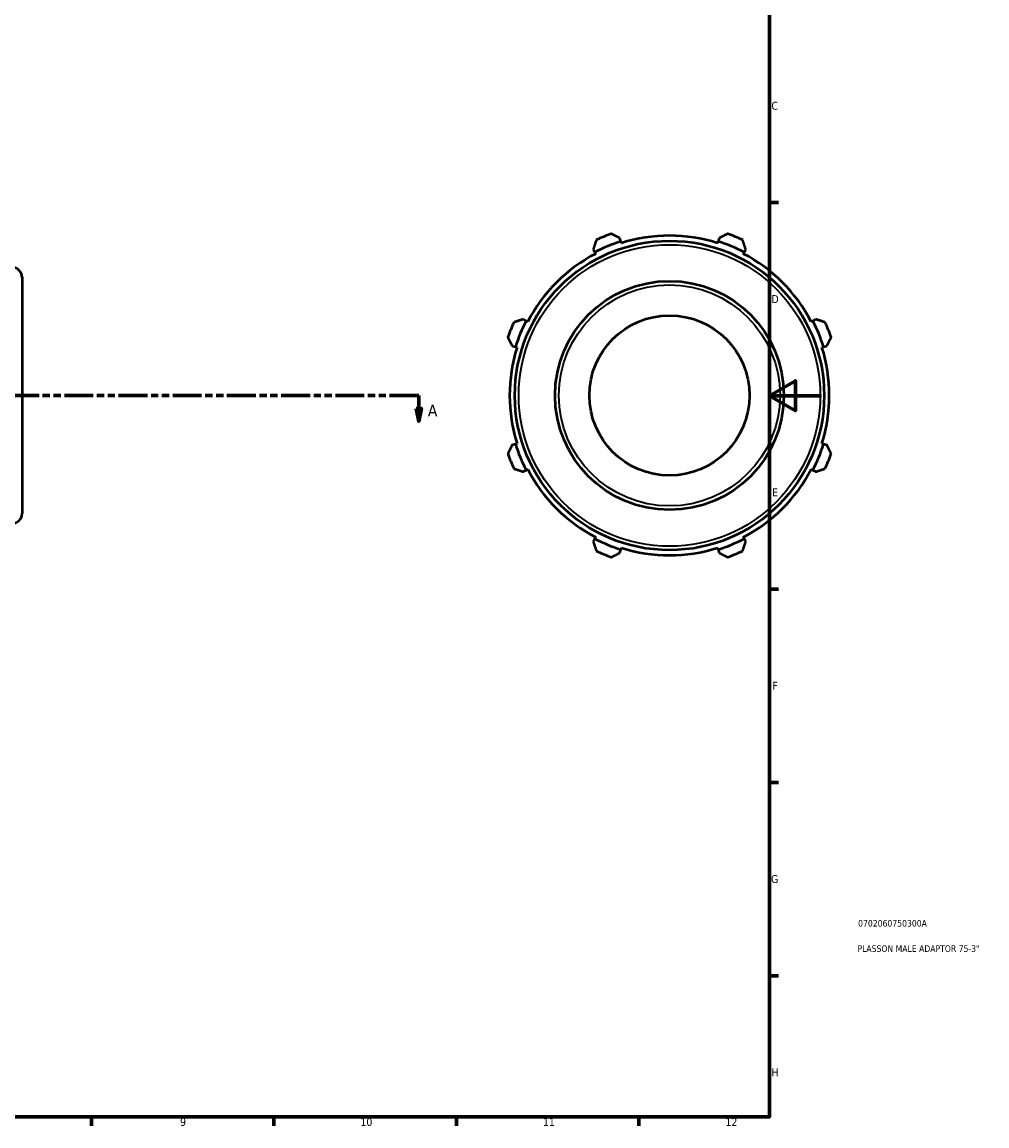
# Model space of a CAD drawing. Header units: millimetres. Extents: x 0 to 905, y -38 to 919.
# Tile 2 of 4: x 534 to 905, y 17 to 441. Entities that reach past the tile are written whole.
import ezdxf

# ---------------------------------------------------------------- set-up
doc = ezdxf.new("R2010")
doc.units = ezdxf.units.MM
doc.linetypes.add('DOUBLE_DASH_CHAIN', pattern=[1.2403, 0.6614, -0.0827, 0.1654, -0.0827, 0.1654, -0.0827])
for name, color, linetype, lineweight in [('Border (ANSI)', 7, 'Continuous', 70), ('Section Line (ANSI)', 7, 'DOUBLE_DASH_CHAIN', 70), ('Title (ISO)', 7, 'Continuous', 50), ('Visible (ANSI)', 7, 'Continuous', 50), ('Visible Narrow (ANSI)', 7, 'Continuous', 35)]:
    doc.layers.add(name, color=color, linetype=linetype, lineweight=lineweight)
doc.styles.add('Label Text (ANSI)', font='tahoma.ttf')
doc.styles.add('Note Text (ANSI)', font='tahoma.ttf')
doc.styles.add('Note Text (ISO)', font='tahoma.ttf')

# ---------------------------------------------------------------- blocks, each defined once
blk = doc.blocks.new('Borders Default Border')
at = {"layer": 'Border (ANSI)'}
for p, q in [((821, 371.25), (824.45, 371.25)), ((821, 222.75), (824.45, 222.75)), ((821, 148.5), (824.45, 148.5)), ((821, 74.25), (824.45, 74.25)), ((560.67, 20), (560.67, 16.55)), ((630.75, 20), (630.75, 16.55)), ((700.83, 20), (700.83, 16.55)), ((770.92, 20), (770.92, 16.55))]:
    blk.add_line(p, q, dxfattribs=at)
at = {"layer": 'Border (ANSI)', "flags": 128}
for points in [[(20, 20), (20, 574), (821, 574), (821, 20), (20, 20)], [(841, 297), (821, 297), (831, 302.77), (831, 291.23), (821, 297)]]:
    blk.add_lwpolyline(points, dxfattribs=at)
at = {"layer": 'Border (ANSI)', "attachment_point": 7, "style": 'Note Text (ANSI)'}
for s, insert, char_height in [('C', (821.8, 406.8), 3.05), ('D', (821.81, 332.6), 3.05), ('E', (822.05, 258.35), 3.05), ('F', (822.14, 184.1), 3.05), ('G', (821.66, 109.79), 3.05), ('H', (821.81, 35.6), 3.05), ('9', (594.7, 16.49), 3.05), ('10', (663.96, 16.49), 3.048), ('11', (734.04, 16.55), 3.048), ('12', (804.13, 16.55), 3.048)]:
    blk.add_mtext(s, dxfattribs=dict(at, insert=insert, char_height=char_height))
blk = doc.blocks.new('Title Blocks ISO')
at = {"layer": 'Title (ISO)', "color": 232, "true_color": 0xca0064, "style": 'Note Text (ISO)'}
for tag, p in [('PART_NUMBER_001', (34.08, 73.13)), ('DESCRIPTION_001', (33.84, 63.4))]:
    blk.add_attdef(tag, p, '', height=2.5, dxfattribs=at)
blk = doc.blocks.new('2dTransSection0')
at = {"layer": 'Section Line (ANSI)', "linetype": 'DOUBLE_DASH_CHAIN', "ltscale": 16.783997}
blk.add_line((238, 297.11), (686.37, 297.11), dxfattribs=at)
at = {"layer": 'Section Line (ANSI)', "linetype": 'Continuous'}
for p, q in [((238, 297.11), (249.21, 297.11)), ((238, 297.11), (238, 292.11)), ((675.16, 297.11), (686.37, 297.11)), ((686.37, 297.11), (686.37, 292.11)), ((237, 292.11), (238, 287.11)), ((239, 292.11), (237, 292.11)), ((238, 292.11), (238, 287.11)), ((238, 287.11), (239, 292.11)), ((685.37, 292.11), (686.37, 287.11)), ((687.37, 292.11), (685.37, 292.11)), ((686.37, 292.11), (686.37, 287.11)), ((686.37, 287.11), (687.37, 292.11))]:
    blk.add_line(p, q, dxfattribs=at)
at = {"layer": 'Section Line (ANSI)', "linetype": 'Continuous', "flags": 128}
for points in [[(237, 292.11), (238, 287.11), (239, 292.11), (237, 292.11)], [(685.37, 292.11), (686.37, 287.11), (687.37, 292.11), (685.37, 292.11)]]:
    blk.add_lwpolyline(points, dxfattribs=at)
at = {"layer": 'Section Line (ANSI)'}
for points in [[(237, 292.11), (238, 287.11), (239, 292.11), (237, 292.11)], [(685.37, 292.11), (686.37, 287.11), (687.37, 292.11), (685.37, 292.11)]]:
    blk.add_solid(points, dxfattribs=at)
at = {"layer": 'Section Line (ANSI)', "char_height": 4.57, "attachment_point": 7, "style": 'Label Text (ANSI)'}
for insert in [(230.63, 289.04), (689.84, 289.04)]:
    blk.add_mtext('A', dxfattribs=dict(at, insert=insert))

msp = doc.modelspace()

# ---------------------------------------------------------------- linework, layer by layer
at = {"layer": 'Visible (ANSI)'}
for p, q in [((763.989, 356.277), (763.592, 357.536)), ((764.187, 355.647), (763.989, 356.277)), ((801.3, 356.277), (801.102, 355.647)), ((801.697, 357.536), (801.3, 356.277)), ((753.388, 353.309), (753.998, 352.138)), ((753.998, 352.138), (754.302, 351.553)), ((810.987, 351.553), (811.291, 352.138)), ((811.291, 352.138), (811.901, 353.309)), ((534.031, 342.482), (534.031, 251.735)), ((727.614, 325.755), (726.444, 326.365)), ((728.2, 325.45), (727.614, 325.755)), ((837.675, 325.755), (837.089, 325.45)), ((838.846, 326.365), (837.675, 325.755)), ((722.217, 316.161), (723.476, 315.764)), ((723.476, 315.764), (724.105, 315.565)), ((841.184, 315.565), (841.813, 315.764)), ((841.813, 315.764), (843.072, 316.161)), ((723.476, 278.452), (722.217, 278.055)), ((724.105, 278.651), (723.476, 278.452)), ((841.813, 278.452), (841.184, 278.651)), ((843.072, 278.055), (841.813, 278.452)), ((726.444, 267.852), (727.614, 268.461)), ((727.614, 268.461), (728.2, 268.766)), ((837.089, 268.766), (837.675, 268.461)), ((837.675, 268.461), (838.846, 267.852)), ((753.998, 242.078), (753.388, 240.907)), ((754.302, 242.663), (753.998, 242.078)), ((811.291, 242.078), (810.987, 242.663)), ((811.901, 240.907), (811.291, 242.078)), ((763.592, 236.681), (763.989, 237.94)), ((763.989, 237.94), (764.187, 238.569)), ((801.102, 238.569), (801.3, 237.94)), ((801.3, 237.94), (801.697, 236.681))]:
    msp.add_line(p, q, dxfattribs=at)
for radius in [59.4, 43.942, 30.759]:
    msp.add_circle((782.645, 297.108), radius, dxfattribs=at)
for centre, radius, start, end in [((782.645, 297.108), 62.04, 107.5, 117.5), ((782.645, 297.108), 66, 109.79198, 115.20802), ((782.645, 297.108), 61.38, 72.5, 107.5), ((782.645, 297.108), 62.04, 62.5, 72.5), ((782.645, 297.108), 66, 64.79198, 70.20802), ((782.645, 297.108), 61.38, 117.5, 152.5), ((782.645, 297.108), 61.38, 27.5, 62.5), ((530.281, 342.482), 3.75, 0, 84), ((782.645, 297.108), 66, 154.79198, 160.20802), ((782.645, 297.108), 62.04, 152.5, 162.5), ((782.645, 297.108), 62.04, 17.5, 27.5), ((782.645, 297.108), 66, 19.79198, 25.20802), ((782.645, 297.108), 61.38, 162.5, 197.5), ((782.645, 297.108), 61.38, 342.5, 17.5), ((782.645, 297.108), 62.04, 197.5, 207.5), ((782.645, 297.108), 62.04, 332.5, 342.5), ((782.645, 297.108), 66, 199.79198, 205.20802), ((782.645, 297.108), 66, 334.79198, 340.20802), ((782.645, 297.108), 61.38, 207.5, 242.5), ((782.645, 297.108), 61.38, 297.5, 332.5), ((530.281, 251.735), 3.75, 276, 0), ((782.645, 297.108), 62.04, 242.5, 252.5), ((782.645, 297.108), 62.04, 287.5, 297.5), ((782.645, 297.108), 61.38, 252.5, 287.5), ((782.645, 297.108), 66, 244.79198, 250.20802), ((782.645, 297.108), 66, 289.79198, 295.20802)]:
    msp.add_arc(centre, radius, start, end, dxfattribs=at)
for points, weights in [([(754.535, 356.823), (753.95, 355.03), (753.388, 353.309)], [1.01261941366, 1.0091103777, 1.00479259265]), ([(763.592, 357.536), (761.978, 358.355), (760.296, 359.209)], [1.00479259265, 1.0091103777, 1.01261941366]), ([(804.993, 359.209), (803.311, 358.355), (801.697, 357.536)], [1.01261941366, 1.0091103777, 1.00479259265]), ([(811.901, 353.309), (811.339, 355.03), (810.754, 356.823)], [1.00479259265, 1.0091103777, 1.01261941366]), ([(726.444, 326.365), (724.723, 325.803), (722.93, 325.218)], [1.00479259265, 1.0091103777, 1.01261941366]), ([(842.359, 325.218), (840.566, 325.803), (838.846, 326.365)], [1.01261941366, 1.0091103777, 1.00479259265]), ([(720.543, 319.456), (721.397, 317.775), (722.217, 316.161)], [1.01261941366, 1.0091103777, 1.00479259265]), ([(843.072, 316.161), (843.892, 317.775), (844.746, 319.456)], [1.00479259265, 1.0091103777, 1.01261941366]), ([(722.217, 278.055), (721.397, 276.441), (720.543, 274.76)], [1.00479259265, 1.0091103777, 1.01261941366]), ([(844.746, 274.76), (843.892, 276.441), (843.072, 278.055)], [1.01261941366, 1.0091103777, 1.00479259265]), ([(722.93, 268.998), (724.723, 268.413), (726.444, 267.852)], [1.01261941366, 1.0091103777, 1.00479259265]), ([(838.846, 267.852), (840.566, 268.413), (842.359, 268.998)], [1.00479259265, 1.0091103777, 1.01261941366]), ([(753.388, 240.907), (753.95, 239.186), (754.535, 237.393)], [1.00479259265, 1.0091103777, 1.01261941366]), ([(810.754, 237.393), (811.339, 239.186), (811.901, 240.907)], [1.01261941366, 1.0091103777, 1.00479259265]), ([(760.296, 235.007), (761.978, 235.861), (763.592, 236.681)], [1.01261941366, 1.0091103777, 1.00479259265]), ([(801.697, 236.681), (803.311, 235.861), (804.993, 235.007)], [1.00479259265, 1.0091103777, 1.01261941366])]:
    msp.add_rational_spline(points, weights, degree=2, dxfattribs=at)
at = {"layer": 'Visible Narrow (ANSI)'}
for radius in [57.9, 42.442]:
    msp.add_circle((782.645, 297.108), radius, dxfattribs=at)

# ---------------------------------------------------------------- block references
msp.add_blockref('Borders Default Border', (0, 0))
msp.add_blockref('Title Blocks ISO', (821, 20)).add_auto_attribs({'PART_NUMBER_001': '0702060750300A', 'DESCRIPTION_001': 'PLASSON MALE ADAPTOR 75-3"'})
at = {"layer": 'Section Line (ANSI)'}
msp.add_blockref('2dTransSection0', (0, 0), dxfattribs=at)

doc.saveas('drawing.dxf')
